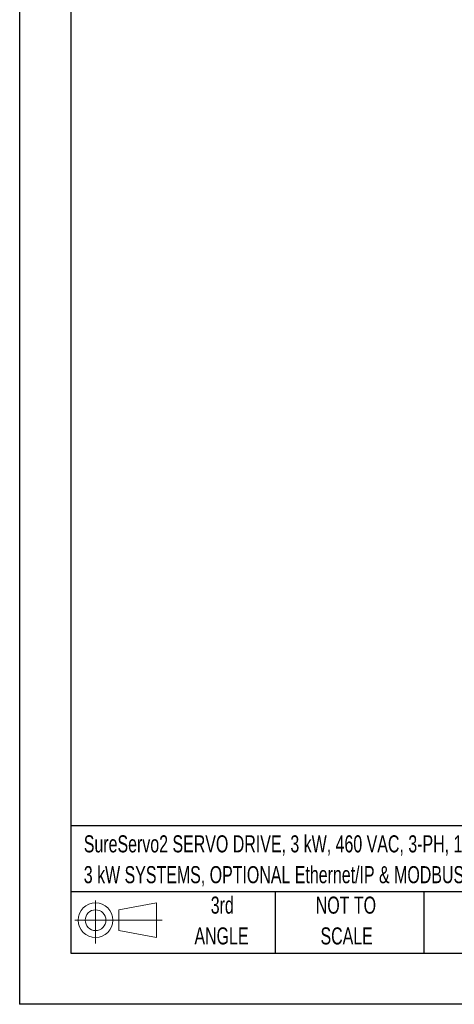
# Model space of a CAD drawing. Header units: millimetres. Extents: x 0 to 1397, y 0 to 1080.
# Tile 1 of 28: x 0 to 270, y 0 to 611. Entities that reach past the tile are written whole.
import ezdxf

# ---------------------------------------------------------------- set-up
doc = ezdxf.new("R2010")
doc.units = ezdxf.units.MM
doc.header["$LTSCALE"] = 5
doc.linetypes.add('CENTERX2', pattern=[20.32, 12.7, -2.54, 2.54, -2.54])
doc.layers.add('SLD-DEFPOINTS', color=7, linetype='Continuous')
doc.layers.add('TEXT', color=140, linetype='Continuous', lineweight=25)
doc.styles.add('SLDTEXTSTYLE0', font='TXT', dxfattribs={"width": 0.7})

# ---------------------------------------------------------------- blocks, each defined once
blk = doc.blocks.new('Block11')
at = {"color": 7, "linetype": 'Continuous', "lineweight": 18}
for p, q in [((12.94, 26.55), (12.94, 0)), ((27.4, 20.84), (50.88, 25.16)), ((50.88, 25.16), (50.88, 3.66)), ((27.4, 7.98), (27.4, 20.84)), ((0, 14.41), (54.37, 14.41)), ((27.4, 7.98), (50.88, 3.66))]:
    blk.add_line(p, q, dxfattribs=at)
for radius in [10.75, 6.43]:
    blk.add_circle((12.94, 14.41), radius, dxfattribs=at)
blk = doc.blocks.new('Block12')
at = {"layer": 'SLD-DEFPOINTS'}
blk.add_blockref('Block11', (0, 0), dxfattribs=at)
blk = doc.blocks.new('SW_NOTE_0')
at = {"layer": 'TEXT', "color": 0, "linetype": 'CENTERX2', "lineweight": 18, "char_height": 10.5833, "attachment_point": 1, "style": 'SLDTEXTSTYLE0'}
for s, insert in [('SureServo2 SERVO DRIVE, 3 kW, 460 VAC, 3-PH, 1 RS-485 RJ45 PORT(S), MODBUS, FOR USE WITH', (0, 13.64)), ('3 kW SYSTEMS, OPTIONAL Ethernet/IP & MODBUS TCP CARDS AVAILABLE', (0, -5.47))]:
    blk.add_mtext(s, dxfattribs=dict(at, insert=insert))
blk = doc.blocks.new('SW_NOTE_0_4')
at = {"layer": 'TEXT', "color": 0, "linetype": 'CENTERX2', "lineweight": 18, "char_height": 10.583, "attachment_point": 2, "style": 'SLDTEXTSTYLE0'}
for s, insert in [('NOT TO', (26.29, 13.64)), ('SCALE', (26.77, -5.47))]:
    blk.add_mtext(s, dxfattribs=dict(at, insert=insert))
blk = doc.blocks.new('SW_NOTE_0_5')
at = {"layer": 'TEXT', "color": 0, "linetype": 'CENTERX2', "lineweight": 18, "char_height": 10.583, "attachment_point": 2, "style": 'SLDTEXTSTYLE0'}
for s, insert in [('3rd', (11.58, 13.64)), ('ANGLE', (11.09, -5.47))]:
    blk.add_mtext(s, dxfattribs=dict(at, insert=insert))

msp = doc.modelspace()

# ---------------------------------------------------------------- linework, layer by layer
at = {"color": 7, "linetype": 'Continuous'}
for p in [(0.012, 1079.513), (1397.012, 0.013)]:
    msp.add_line(p, (0.012, 0.013), dxfattribs=at)
at = {"layer": 'TEXT'}
for p, q in [((31.75, 1047.75), (31.75, 31.75)), ((1365.25, 110.631), (31.75, 110.631)), ((1365.25, 69.85), (31.75, 69.85)), ((158.75, 69.85), (158.75, 31.75)), ((251.058, 69.85), (251.058, 31.75)), ((31.75, 31.75), (1365.25, 31.75))]:
    msp.add_line(p, q, dxfattribs=at)

# ---------------------------------------------------------------- block references
at = {"layer": 'SLD-DEFPOINTS'}
msp.add_blockref('Block12', (34.19, 37.769), dxfattribs=at)
at = {"layer": 'TEXT', "linetype": 'CENTERX2', "lineweight": 18}
for name, p in [('SW_NOTE_0', (39.829, 91.161)), ('SW_NOTE_0_5', (114.237, 53.177)), ('SW_NOTE_0_4', (176.286, 53.177))]:
    msp.add_blockref(name, p, dxfattribs=at)

doc.saveas('drawing.dxf')
